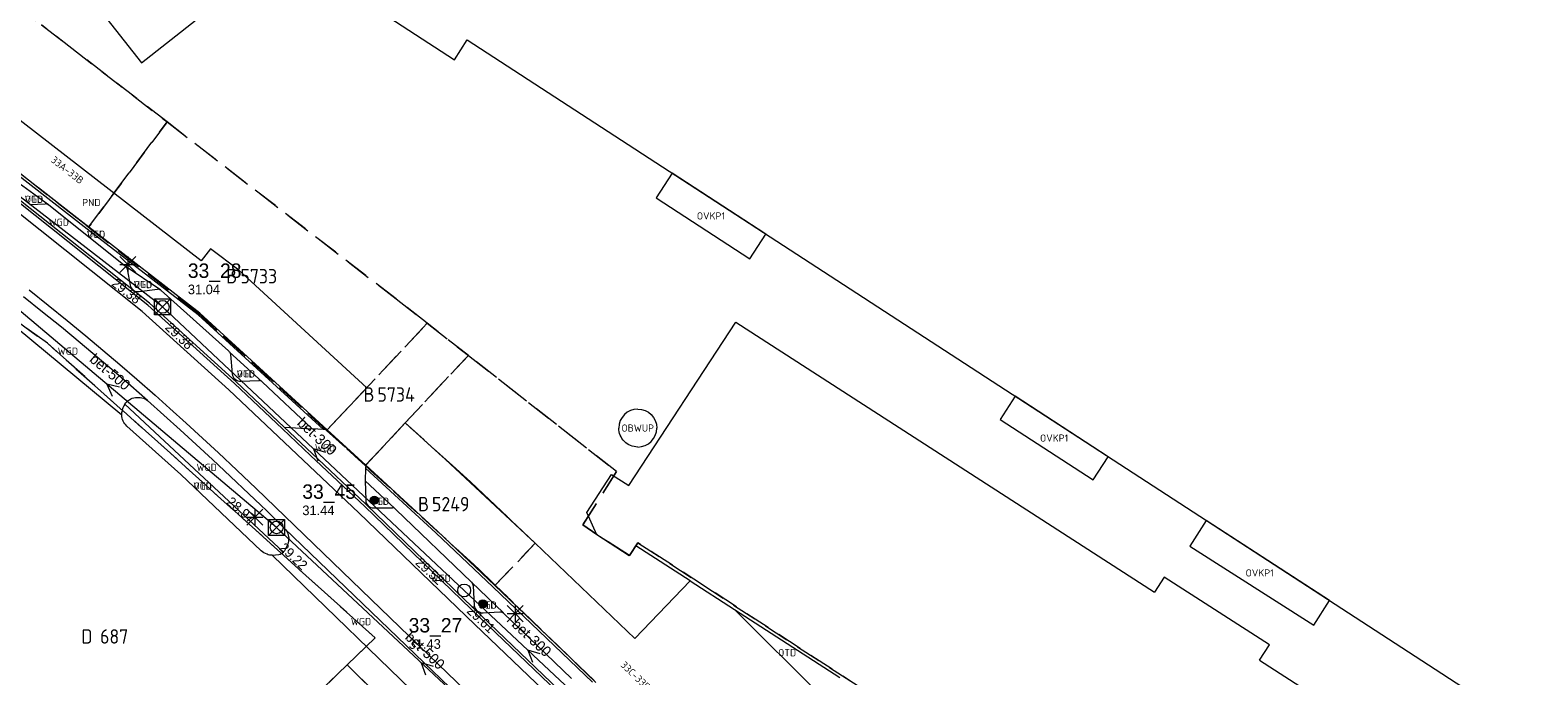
# Model space of a CAD drawing. Header units: metres. Extents: x 207644 to 210135, y 370459 to 373417.
# Tile 160 of 256: x 208443 to 208632, y 372261 to 372342. Entities that reach past the tile are written whole.
import ezdxf
from ezdxf.enums import TextEntityAlignment as Align

# ---------------------------------------------------------------- set-up
doc = ezdxf.new("R2010")
doc.units = ezdxf.units.M
doc.linetypes.add('HIDDEN2', pattern=[4.7625, 3.175, -1.5875])
for name, color, linetype in [('CON_BxH300x300mm', 7, 'Continuous'), ('CON_BxH500x500mm', 7, 'Continuous'), ('DMM_BxH300x300mm', 7, 'Continuous'), ('DMM_BxH500x500mm', 7, 'Continuous'), ('GB', 1, 'Continuous'), ('GB07', 1, 'Continuous'), ('GB11', 1, 'Continuous'), ('INV_BxH300x300mm', 7, 'Continuous'), ('INV_BxH500x500mm', 7, 'Continuous'), ('KAD_perceelnummer', 212, 'Continuous'), ('KAD_sectie', 212, 'Continuous'), ('KAD_Vastgesteld_Perceel', 212, 'Continuous'), ('NAR', 7, 'Continuous'), ('NLV_inspectieput', 7, 'Continuous'), ('NNR_inspectieput', 7, 'Continuous'), ('NOD_inspectieput', 7, 'Continuous'), ('OBWUP', 7, 'Continuous'), ('OTD', 7, 'Continuous'), ('OVKP1', 7, 'Continuous'), ('PIJL', 7, 'Continuous'), ('PND', 7, 'Continuous'), ('VGO', 7, 'Continuous'), ('WGD', 7, 'Continuous')]:
    doc.layers.add(name, color=color, linetype=linetype)
for name, color, linetype, lineweight in [('GBOR', 7, 'Continuous', 25), ('GIMGMV', 7, 'Continuous', 25), ('GMV', 7, 'Continuous', 25), ('GP1', 7, 'Continuous', 30), ('Q21_lantaarnpaal', 1, 'Continuous', 0), ('Q26_boom', 72, 'Continuous', 0), ('Q28_rioolput', 153, 'Continuous', 0)]:
    doc.layers.add(name, color=color, linetype=linetype, lineweight=lineweight)
doc.styles.add('ISO', font='isocpeur.ttf', dxfattribs={"height": 1})
doc.styles.add('ISOCP', font='ISOCP.shx', dxfattribs={"height": 1.8})

# ---------------------------------------------------------------- blocks, each defined once
blk = doc.blocks.new('ACMAP_ANN_TEMPLATE_Vastgesteld_Perceelnummer')
at = {"layer": 'KAD_perceelnummer', "style": 'ISOCP'}
blk.add_attdef('Perceelnummer', text='', height=1.8, dxfattribs=at).set_placement((0, 0), align=Align.MIDDLE)
at = {"layer": 'KAD_sectie', "style": 'ISOCP'}
blk.add_attdef('sectie', text='', height=1.8, dxfattribs=at).set_placement((-2.7, 0), align=Align.MIDDLE_RIGHT)
blk = doc.blocks.new('Q26')
blk.add_hatch(color=256).paths.add_polyline_path([(-0.45, -0.01, 1), (0.55, -0.01, 1)])
blk.add_circle((0.05, -0.01), 0.5)
blk = doc.blocks.new('Q21')
for p, q in [((-1, 1), (0, 0)), ((-1, 0), (0, 0)), ((-1, -1), (0, 0)), ((0, 1), (0, 0)), ((0, 0), (1, 1)), ((0, 0), (1, 0)), ((0, 0), (0, -1)), ((0, 0), (1, -1))]:
    blk.add_line(p, q)
blk = doc.blocks.new('Q28')
at = {"linetype": 'Continuous'}
for p, q in [((-1, -1), (1, 1)), ((-1, 1), (1, -1))]:
    blk.add_line(p, q, dxfattribs=at)
blk.add_lwpolyline([(1, 1), (1, -1), (-1, -1), (-1, 1)], close=True)

msp = doc.modelspace()

# ---------------------------------------------------------------- linework, layer by layer
at = {"layer": 'CON_BxH300x300mm', "color": 253, "linetype": 'Continuous', "lineweight": 13}
for points in [[(208459.84, 372307.41), (208414.69, 372342.26)], [(208497.5, 372272), (208459.84, 372307.41)], [(208513.413, 372257.11), (208497.5, 372272)]]:
    msp.add_lwpolyline(points, dxfattribs=at)
at = {"layer": 'CON_BxH500x500mm', "color": 253, "linetype": 'Continuous', "lineweight": 13}
for points in [[(208474.08, 372279.87), (208431.68, 372315.62)], [(208510.19, 372246.08), (208474.08, 372279.87)]]:
    msp.add_lwpolyline(points, dxfattribs=at)
at = {"layer": 'GB', "color": 253, "linetype": 'Continuous', "lineweight": 13}
for points in [[(208404.42, 372404.873), (208457.187, 372337.897)], [(208457.187, 372337.897), (208475.146, 372352.034)], [(208475.146, 372352.034), (208496.274, 372338.273)], [(208464.664, 372313.143), (208419.789, 372347.942)], [(208496.274, 372338.273), (208497.884, 372340.745)], [(208497.884, 372340.745), (208670.071, 372228.809)], [(208465.827, 372314.639), (208464.664, 372313.143)], [(208469.347, 372311.973), (208465.827, 372314.639)], [(208485.332, 372297.313), (208469.347, 372311.973)], [(208518.072, 372285.087), (208531.418, 372305.511)], [(208531.418, 372305.511), (208583.724, 372271.776)], [(208480.389, 372292.056), (208485.332, 372297.313)], [(208490.141, 372292.914), (208485.208, 372287.639)], [(208495.171, 372288.366), (208490.141, 372292.914)], [(208506.377, 372277.885), (208495.171, 372288.366)], [(208518.12, 372276.325), (208514.07, 372278.963)], [(208518.811, 372266.009), (208506.377, 372277.885)], [(208518.942, 372277.588), (208518.12, 372276.325)], [(208525.71, 372273.211), (208518.942, 372277.588)], [(208525.71, 372273.211), (208518.811, 372266.009)], [(208584.944, 372273.668), (208583.724, 372271.776)], [(208598.071, 372265.202), (208584.944, 372273.668)], [(208531.258, 372269.626), (208544.431, 372261.113)], [(208596.851, 372263.31), (208598.071, 372265.202)], [(208596.851, 372263.31), (208660.954, 372221.967)]]:
    msp.add_lwpolyline(points, dxfattribs=at)
at = {"layer": 'GB07', "color": 253, "linetype": 'Continuous', "lineweight": 13}
msp.add_lwpolyline([(208525.71, 372273.211), (208531.258, 372269.626)], dxfattribs=at)
at = {"layer": 'GB11', "color": 253, "linetype": 'Continuous', "lineweight": 13}
for points in [[(208514.07, 372278.963), (208512.836, 372281.732), (208515.909, 372286.485), (208518.072, 372285.087)], [(208531.258, 372269.626), (208542.148, 372258.813)]]:
    msp.add_lwpolyline(points, dxfattribs=at)
at = {"layer": 'GBOR', "color": 253, "linetype": 'Continuous', "lineweight": 13}
for points in [[(208457.973, 372307.639), (208441.885, 372320.442)], [(208468.81, 372297.846), (208457.973, 372307.639)], [(208474.828, 372292.16), (208468.81, 372297.846)], [(208478.315, 372288.866), (208474.828, 372292.16)], [(208485.09, 372282.465), (208478.315, 372288.866)], [(208499.558, 372268.519), (208485.09, 372282.465)], [(208514.823, 372253.929), (208499.558, 372268.519)]]:
    msp.add_lwpolyline(points, dxfattribs=at)
at = {"layer": 'GIMGMV', "color": 253, "linetype": 'Continuous', "lineweight": 13}
for points in [[(208450.608, 372317.352), (208416.543, 372343.861)], [(208464.501, 372306.618), (208450.608, 372317.352)], [(208480.389, 372292.056), (208464.501, 372306.618)], [(208485.208, 372287.639), (208494.19, 372279.406)], [(208494.19, 372279.406), (208501.333, 372272.618)], [(208501.333, 372272.618), (208513.756, 372260.773)]]:
    msp.add_lwpolyline(points, dxfattribs=at)
for points in [[(208519.182, 372294.648, 0.4139241), (208516.812, 372292.278)], [(208519.182, 372294.648, -0.4135021), (208521.552, 372292.278)], [(208519.182, 372289.908, -0.414346), (208516.812, 372292.278)], [(208519.182, 372289.908, 0.4139241), (208521.552, 372292.278)]]:
    msp.add_lwpolyline(points, format="xyb", dxfattribs=at)
at = {"layer": 'GMV', "color": 253, "linetype": 'Continuous', "lineweight": 13}
for points in [[(208450.424, 372317.115), (208416.359, 372343.624)], [(208445.587, 372320.132), (208441.94, 372322.81)], [(208457.299, 372306.816), (208441.248, 372319.591)], [(208458.181, 372307.855), (208442.079, 372320.671)], [(208443.248, 372320.19), (208445.159, 372320.266)], [(208445.599, 372320.124), (208445.587, 372320.132)], [(208445.61, 372320.115), (208445.599, 372320.124)], [(208455.157, 372312.506), (208445.61, 372320.115)], [(208464.298, 372306.397), (208450.424, 372317.115)], [(208459.604, 372309.477), (208455.157, 372312.506)], [(208455.402, 372312.124), (208455.779, 372310.138)], [(208444.841, 372306.764), (208442.473, 372308.654)], [(208443.165, 372309.529), (208445.54, 372307.633)], [(208456.92, 372309.342), (208459.182, 372309.615)], [(208459.604, 372309.477), (208459.626, 372309.462)], [(208459.626, 372309.462), (208459.648, 372309.447)], [(208459.648, 372309.447), (208468.084, 372301.909)], [(208447.195, 372304.856), (208444.841, 372306.764)], [(208445.54, 372307.633), (208447.901, 372305.72)], [(208468.094, 372297.061), (208457.299, 372306.816)], [(208469.018, 372298.062), (208458.181, 372307.855)], [(208479.914, 372292.084), (208464.298, 372306.397)], [(208441.53, 372304.875), (208454.74, 372293.912)], [(208449.533, 372302.928), (208447.195, 372304.856)], [(208447.901, 372305.72), (208450.246, 372303.786)], [(208451.66, 372301.148), (208449.533, 372302.928)], [(208450.246, 372303.786), (208452.379, 372302.001)], [(208453.774, 372299.352), (208451.66, 372301.148)], [(208452.379, 372302.001), (208454.5, 372300.199)], [(208472.257, 372298.057), (208468.208, 372301.769)], [(208468.325, 372301.478), (208468.536, 372299.05)], [(208455.873, 372297.539), (208453.774, 372299.352)], [(208454.5, 372300.199), (208456.605, 372298.381)], [(208457.959, 372295.711), (208455.873, 372297.539)], [(208456.605, 372298.381), (208458.898, 372296.371)], [(208484.353, 372281.701), (208468.094, 372297.061)], [(208475.036, 372292.376), (208469.018, 372298.062)], [(208469.62, 372298.149), (208471.865, 372298.196)], [(208472.257, 372298.057), (208472.281, 372298.036)], [(208472.281, 372298.036), (208472.304, 372298.013)], [(208472.304, 372298.013), (208478.513, 372292.168)], [(208474.93, 372276.795), (208455.12, 372295.265)], [(208460.002, 372293.892), (208457.959, 372295.711)], [(208458.898, 372296.371), (208460.749, 372294.723)], [(208454.74, 372293.912), (208454.766, 372294.28)], [(208462.029, 372292.055), (208460.002, 372293.892)], [(208460.749, 372294.723), (208462.782, 372292.881)], [(208462.094, 372286.458), (208455.389, 372292.525)], [(208464.045, 372290.206), (208462.029, 372292.055)], [(208462.782, 372292.881), (208464.803, 372291.027)], [(208475.036, 372292.376), (208478.513, 372292.168)], [(208478.518, 372289.087), (208475.036, 372292.376)], [(208479.914, 372292.084), (208478.513, 372292.168)], [(208480.389, 372292.056), (208479.914, 372292.084)], [(208485.208, 372287.639), (208480.389, 372292.056)], [(208466.051, 372288.345), (208464.045, 372290.206)], [(208464.803, 372291.027), (208466.813, 372289.163)], [(208468.325, 372286.217), (208466.051, 372288.345)], [(208466.813, 372289.163), (208469.091, 372287.031)], [(208485.217, 372282.757), (208478.518, 372289.087)], [(208485.208, 372287.639), (208485.19, 372287.249)], [(208472.159, 372276.933), (208462.094, 372286.458)], [(208470.587, 372284.075), (208468.325, 372286.217)], [(208469.091, 372287.031), (208471.505, 372284.745)], [(208485.19, 372287.249), (208485.117, 372285.673)], [(208488.805, 372282.261), (208485.117, 372285.673)], [(208485.117, 372285.673), (208485.2, 372283.262)], [(208485.19, 372287.249), (208493.983, 372279.189)], [(208472.837, 372281.921), (208470.587, 372284.075)], [(208471.505, 372284.745), (208495.428, 372261.682)], [(208475.072, 372279.753), (208472.837, 372281.921)], [(208485.2, 372283.262), (208485.217, 372282.757)], [(208485.293, 372282.686), (208485.217, 372282.757)], [(208499.761, 372268.74), (208485.293, 372282.686)], [(208486.231, 372282.294), (208488.566, 372282.296)], [(208498.424, 372273.012), (208488.979, 372282.123)], [(208498.818, 372267.757), (208484.353, 372281.701)], [(208495.699, 372259.867), (208475.072, 372279.753)], [(208493.983, 372279.189), (208501.126, 372272.401)], [(208472.324, 372276.803), (208472.159, 372276.933)], [(208472.501, 372276.69), (208472.324, 372276.803)], [(208472.687, 372276.593), (208472.501, 372276.69)], [(208472.88, 372276.511), (208472.687, 372276.593)], [(208473.039, 372276.456), (208472.88, 372276.511)], [(208473.202, 372276.411), (208473.039, 372276.456)], [(208473.369, 372276.384), (208473.202, 372276.411)], [(208473.538, 372276.384), (208473.369, 372276.384)], [(208473.538, 372276.384), (208473.947, 372276.427)], [(208493.546, 372257.025), (208473.538, 372276.384)], [(208473.947, 372276.427), (208474.354, 372276.492)], [(208498.424, 372273.012), (208502.404, 372269.184)], [(208498.619, 372272.584), (208498.771, 372270.134)], [(208501.126, 372272.401), (208513.547, 372260.557)], [(208515.026, 372254.15), (208499.761, 372268.74)], [(208499.859, 372269.216), (208501.969, 372269.329)], [(208502.414, 372269.175), (208502.404, 372269.184)], [(208502.423, 372269.166), (208502.414, 372269.175)], [(208510.919, 372261.003), (208502.423, 372269.166)], [(208514.081, 372253.169), (208498.818, 372267.757)], [(208495.428, 372261.682), (208507.656, 372249.871)]]:
    msp.add_lwpolyline(points, dxfattribs=at)
for points in [[(208445.587, 372320.132, 0.1537638), (208445.159, 372320.266)], [(208455.157, 372312.506, -0.1705277), (208455.402, 372312.124)], [(208455.779, 372310.138, 0.4486517), (208456.92, 372309.342)], [(208459.604, 372309.477, 0.128201), (208459.182, 372309.615)], [(208468.208, 372301.769, 0.0603851), (208468.084, 372301.909)], [(208468.208, 372301.769, -0.1071671), (208468.325, 372301.478)], [(208468.536, 372299.05, 0.4176587), (208469.62, 372298.149)], [(208472.257, 372298.057, 0.1756455), (208471.865, 372298.196)], [(208455.12, 372295.265, 0.1320699), (208454.766, 372294.28)], [(208455.12, 372295.265, -0.4247726), (208457.959, 372295.711)], [(208455.389, 372292.525, -0.2112198), (208454.74, 372293.912)], [(208485.2, 372283.262, 0.399697), (208486.231, 372282.294)], [(208488.805, 372282.261, 0.1381758), (208488.566, 372282.296)], [(208488.805, 372282.261, -0.127981), (208488.979, 372282.123)], [(208475.574, 372278.339, -0.1289316), (208475.047, 372276.935)], [(208475.072, 372279.753, -0.224694), (208475.574, 372278.339)], [(208474.354, 372276.492, 0.1539291), (208474.93, 372276.795)], [(208474.93, 372276.795, 0.0350867), (208475.047, 372276.935)], [(208498.424, 372273.012, -0.1884558), (208498.619, 372272.584)], [(208498.771, 372270.134, 0.4047516), (208499.859, 372269.216)], [(208501.969, 372269.329, -0.2137931), (208502.404, 372269.184)]]:
    msp.add_lwpolyline(points, format="xyb", dxfattribs=at)
at = {"layer": 'GP1', "color": 253, "linetype": 'Continuous', "lineweight": 13}
for points in [[(208523.486, 372324.101), (208521.484, 372321.021)], [(208535.165, 372316.509), (208523.486, 372324.101)], [(208521.484, 372321.021), (208533.162, 372313.428)], [(208533.162, 372313.428), (208535.165, 372316.509)], [(208566.322, 372296.254), (208564.434, 372293.35)], [(208577.939, 372288.703), (208566.322, 372296.254)], [(208564.434, 372293.35), (208576.051, 372285.798)], [(208576.051, 372285.798), (208577.939, 372288.703)], [(208590.172, 372280.75), (208588.126, 372277.545)], [(208605.593, 372270.725), (208590.172, 372280.75)], [(208588.126, 372277.545), (208603.628, 372267.648)], [(208603.628, 372267.648), (208605.593, 372270.725)]]:
    msp.add_lwpolyline(points, dxfattribs=at)
at = {"layer": 'KAD_Vastgesteld_Perceel', "color": 253, "linetype": 'HIDDEN2', "lineweight": 13}
for points in [[(208450.592, 372317.366), (208416.676, 372344.028), (208427.734, 372357.931), (208429.796, 372355.685), (208437.846, 372348.182), (208444.729, 372342.613), (208460.407, 372330.498), (208453.757, 372321.604), (208450.592, 372317.366)], [(208480.324, 372291.986), (208464.281, 372306.605), (208450.592, 372317.366), (208453.757, 372321.604), (208460.407, 372330.498), (208489.003, 372308.401), (208492.894, 372305.355), (208480.324, 372291.986)], [(208440.55, 372304.097), (208440.588, 372304.149), (208441.656, 372305.613), (208445.449, 372302.857), (208460.812, 372289.139), (208486.371, 372266.085), (208482.887, 372262.704), (208465.78, 372246.034), (208450.785, 372231.441), (208446.094, 372226.895), (208445.246, 372228.238), (208437.611, 372240.367), (208428.675, 372254.084), (208417.596, 372272.594), (208440.55, 372304.097)], [(208485.156, 372287.583), (208480.324, 372291.986), (208492.894, 372305.355), (208498.022, 372301.342), (208490.141, 372292.914), (208485.156, 372287.583)], [(208498.022, 372301.342), (208516.548, 372286.841), (208512.303, 372280.191), (208514.09, 372278.985), (208518.163, 372276.371), (208519.184, 372277.963), (208583.391, 372236.193), (208579.913, 372232.698), (208579.413, 372233.025), (208575.263, 372231.729), (208569.519, 372226.007), (208566.829, 372228.634), (208563.42, 372225.135), (208557.18, 372218.726), (208533.761, 372241.366), (208501.39, 372272.644), (208506.369, 372277.892), (208498.344, 372285.506), (208490.141, 372292.914), (208498.022, 372301.342)], [(208485.156, 372287.583), (208490.141, 372292.914), (208498.344, 372285.506), (208506.369, 372277.892), (208501.39, 372272.644), (208498.769, 372275.177), (208485.156, 372287.583)], [(208482.887, 372262.704), (208489.772, 372255.948), (208477.932, 372244.618), (208466.394, 372233.289), (208456.527, 372223.798), (208450.785, 372231.441), (208465.78, 372246.034), (208482.887, 372262.704)]]:
    msp.add_lwpolyline(points, close=True, dxfattribs=at)
for points in [[(208416.676, 372344.028), (208450.592, 372317.366), (208464.281, 372306.605), (208480.324, 372291.986), (208485.156, 372287.583), (208498.769, 372275.177), (208501.39, 372272.644), (208533.761, 372241.366), (208557.18, 372218.726), (208557.247, 372218.662), (208557.303, 372218.607), (208561.495, 372214.673), (208565.78, 372210.407), (208571.953, 372204.262), (208574.866, 372201.361), (208580.918, 372195.346), (208581.664, 372194.607), (208590.602, 372185.752), (208589.454, 372184.593), (208603.488, 372171.627), (208603.921, 372172.166), (208638.506, 372139.239)], [(208676.925, 372181.263), (208624.703, 372214.99), (208622.108, 372211.013), (208595.474, 372228.332), (208595.301, 372228.058), (208595.019, 372228.237), (208595.206, 372228.512), (208587.795, 372233.334), (208586.978, 372232.069), (208582.857, 372234.743), (208583.675, 372236.008), (208583.391, 372236.193), (208519.184, 372277.963), (208518.163, 372276.371), (208514.09, 372278.985), (208512.303, 372280.191), (208516.548, 372286.841), (208498.022, 372301.342), (208492.894, 372305.355), (208489.003, 372308.401), (208460.407, 372330.498), (208444.729, 372342.613)], [(208489.772, 372255.948), (208482.887, 372262.704), (208486.371, 372266.085), (208460.812, 372289.139), (208445.449, 372302.857), (208441.656, 372305.613)]]:
    msp.add_lwpolyline(points, dxfattribs=at)
at = {"layer": 'NOD_inspectieput', "color": 253, "lineweight": 13}
for centre in [(208459.84, 372307.41), (208474.08, 372279.87), (208497.5, 372272)]:
    msp.add_circle(centre, 0.8, dxfattribs=at)
at = {"layer": 'PIJL', "color": 253, "lineweight": 13}
for points in [[(208454.45, 372297.37), (208452.88, 372297.75), (208453.52, 372296.27)], [(208480.21, 372289.24), (208478.67, 372289.7), (208479.23, 372288.19)], [(208493.68, 372262.52), (208492.14, 372262.97), (208492.69, 372261.47)], [(208507, 372264.1), (208505.46, 372264.55), (208506.02, 372263.05)]]:
    msp.add_lwpolyline(points, dxfattribs=at)

# ---------------------------------------------------------------- block references
at = {"layer": 'KAD_Vastgesteld_Perceel', "color": 253, "linetype": 'HIDDEN2', "lineweight": 13}
ref = msp.add_blockref('ACMAP_ANN_TEMPLATE_Vastgesteld_Perceelnummer', (208471.854, 372311.242), dxfattribs=at)
ref.add_attrib('Perceelnummer', '5733', dxfattribs={"layer": 'KAD_perceelnummer', "lineweight": 13, "height": 1.8, "style": 'ISOCP'}).set_placement((208471.854, 372311.242), align=Align.MIDDLE)
ref.add_attrib('sectie', 'B', dxfattribs={"layer": 'KAD_sectie', "lineweight": 13, "height": 1.8, "style": 'ISOCP'}).set_placement((208469.154, 372311.242), align=Align.MIDDLE_RIGHT)
ref = msp.add_blockref('ACMAP_ANN_TEMPLATE_Vastgesteld_Perceelnummer', (208489.002, 372296.469), dxfattribs=at)
ref.add_attrib('Perceelnummer', '5734', dxfattribs={"layer": 'KAD_perceelnummer', "lineweight": 13, "height": 1.8, "style": 'ISOCP'}).set_placement((208489.002, 372296.469), align=Align.MIDDLE)
ref.add_attrib('sectie', 'B', dxfattribs={"layer": 'KAD_sectie', "lineweight": 13, "height": 1.8, "style": 'ISOCP'}).set_placement((208486.302, 372296.469), align=Align.MIDDLE_RIGHT)
ref = msp.add_blockref('ACMAP_ANN_TEMPLATE_Vastgesteld_Perceelnummer', (208495.823, 372282.779), dxfattribs=at)
ref.add_attrib('Perceelnummer', '5249', dxfattribs={"layer": 'KAD_perceelnummer', "lineweight": 13, "height": 1.8, "style": 'ISOCP'}).set_placement((208495.823, 372282.779), align=Align.MIDDLE)
ref.add_attrib('sectie', 'B', dxfattribs={"layer": 'KAD_sectie', "lineweight": 13, "height": 1.8, "style": 'ISOCP'}).set_placement((208493.123, 372282.779), align=Align.MIDDLE_RIGHT)
ref = msp.add_blockref('ACMAP_ANN_TEMPLATE_Vastgesteld_Perceelnummer', (208453.787, 372266.254), dxfattribs=at)
ref.add_attrib('Perceelnummer', '687', dxfattribs={"layer": 'KAD_perceelnummer', "lineweight": 13, "height": 1.8, "style": 'ISOCP'}).set_placement((208453.787, 372266.254), align=Align.MIDDLE)
ref.add_attrib('sectie', 'D', dxfattribs={"layer": 'KAD_sectie', "lineweight": 13, "height": 1.8, "style": 'ISOCP'}).set_placement((208451.087, 372266.254), align=Align.MIDDLE_RIGHT)
at = {"layer": 'Q21_lantaarnpaal', "color": 253}
for p in [(208455.485, 372312.708), (208471.349, 372281.15), (208503.86, 372269.099)]:
    msp.add_blockref('Q21', p, dxfattribs=at)
at = {"layer": 'Q26_boom', "color": 253}
for p in [(208486.23, 372283.274), (208499.789, 372270.337)]:
    msp.add_blockref('Q26', p, dxfattribs=at)
at = {"layer": 'Q28_rioolput', "color": 253}
for p in [(208459.844, 372307.412), (208474.08, 372279.865)]:
    msp.add_blockref('Q28', p, dxfattribs=at)

# ---------------------------------------------------------------- texts
at = {"layer": 'DMM_BxH300x300mm', "color": 253, "lineweight": 13}
for rotation, p in [(316.76, (208476.55, 372292.79)), (316.9, (208503.33, 372267.63))]:
    msp.add_text('bet-300', height=1.3, rotation=rotation, dxfattribs=at).set_placement(p)
at = {"layer": 'DMM_BxH500x500mm', "color": 253, "lineweight": 13}
for rotation, p in [(319.86, (208450.6, 372300.69)), (316.9, (208490.02, 372266.04))]:
    msp.add_text('bet-500', height=1.3, rotation=rotation, dxfattribs=at).set_placement(p)
at = {"layer": 'INV_BxH300x300mm', "color": 253, "lineweight": 13}
for s, rotation, p in [('29.38', 322.34, (208453.36, 372310.14)), ('29.38', 316.76, (208460.06, 372304.73)), ('29.52', 316.76, (208491.31, 372275.35)), ('29.61', 316.9, (208497.73, 372269.32))]:
    msp.add_text(s, height=1.2, rotation=rotation, dxfattribs=at).set_placement(p)
at = {"layer": 'INV_BxH500x500mm', "color": 253, "lineweight": 13}
for s, rotation, p in [('28.97', 319.86, (208467.72, 372282.88)), ('29.22', 316.9, (208474.31, 372277.19))]:
    msp.add_text(s, height=1.2, rotation=rotation, dxfattribs=at).set_placement(p)
at = {"layer": 'NAR', "color": 253, "linetype": 'Continuous', "lineweight": 13, "style": 'ISO'}
for s, rotation, p in [('33A-33B', 322.1, (208447.946, 372324.492)), ('33C-33F', 315.9, (208518.884, 372261.375))]:
    msp.add_text(s, height=0.9, rotation=rotation, dxfattribs=at).set_placement(p, align=Align.MIDDLE_CENTER)
at = {"layer": 'NLV_inspectieput', "color": 253, "lineweight": 13}
for s, p in [('31.04', (208462.99, 372308.99)), ('31.44', (208477.29, 372281.4)), ('31.43', (208490.57, 372264.71))]:
    msp.add_text(s, height=1.2, dxfattribs=at).set_placement(p)
at = {"layer": 'NNR_inspectieput', "color": 253, "lineweight": 13}
for s, p in [('33_28', (208462.99, 372311.03)), ('33_45', (208477.29, 372283.44)), ('33_27', (208490.57, 372266.75))]:
    msp.add_text(s, height=1.8, dxfattribs=at).set_placement(p)
at = {"layer": 'OBWUP', "color": 253, "linetype": 'Continuous', "lineweight": 13, "style": 'ISO'}
msp.add_text('OBWUP', height=0.9, dxfattribs=at).set_placement((208519.182, 372292.278), align=Align.MIDDLE_CENTER)
at = {"layer": 'OTD', "color": 253, "linetype": 'Continuous', "lineweight": 13, "style": 'ISO'}
for p in [(208443.764, 372320.841), (208451.533, 372316.491), (208457.381, 372310.195), (208470.233, 372299.038), (208464.835, 372285.036), (208486.961, 372283.131), (208500.414, 372270.172), (208537.845, 372264.228)]:
    msp.add_text('OTD', height=0.9, dxfattribs=at).set_placement(p, align=Align.MIDDLE_CENTER)
at = {"layer": 'OVKP1', "color": 253, "linetype": 'Continuous', "lineweight": 13, "style": 'ISO'}
for p in [(208528.325, 372318.764), (208571.187, 372291.026), (208596.86, 372274.186)]:
    msp.add_text('OVKP1', height=0.9, dxfattribs=at).set_placement(p, align=Align.MIDDLE_CENTER)
at = {"layer": 'PND', "color": 253, "linetype": 'Continuous', "lineweight": 13, "style": 'ISO'}
msp.add_text('PND', height=0.9, dxfattribs=at).set_placement((208450.938, 372320.442), align=Align.MIDDLE_CENTER)
at = {"layer": 'VGO', "color": 253, "linetype": 'Continuous', "lineweight": 13, "style": 'ISO'}
for p in [(208443.764, 372320.841), (208451.51, 372316.465), (208457.381, 372310.195), (208470.233, 372299.038), (208464.835, 372285.036), (208486.961, 372283.131), (208500.414, 372270.172)]:
    msp.add_text('VGO', height=0.9, dxfattribs=at).set_placement(p, align=Align.MIDDLE_CENTER)
at = {"layer": 'WGD', "color": 253, "linetype": 'Continuous', "lineweight": 13, "style": 'ISO'}
for p in [(208446.869, 372317.986), (208448.004, 372301.884), (208480.127, 372289.82), (208465.349, 372287.362), (208494.574, 372273.528), (208484.619, 372268.106)]:
    msp.add_text('WGD', height=0.9, dxfattribs=at).set_placement(p, align=Align.MIDDLE_CENTER)

doc.saveas('drawing.dxf')
